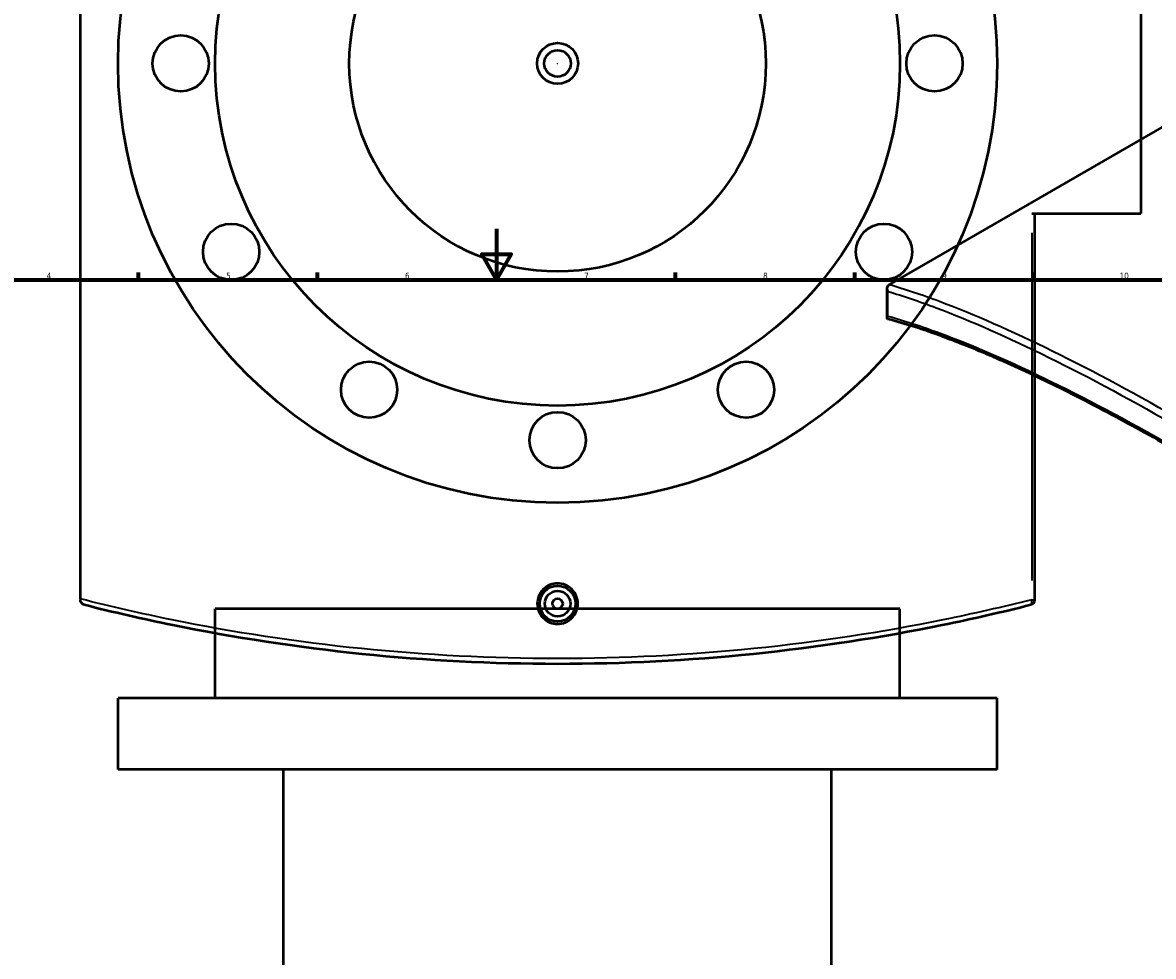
# Model space of a CAD drawing. Header units: millimetres. Extents: x -604 to 1138, y -275 to 894.
# Tile 8 of 11: x 235 to 678, y 309 to 675. Entities that reach past the tile are written whole.
import ezdxf

# ---------------------------------------------------------------- set-up
doc = ezdxf.new("R2010")
doc.units = ezdxf.units.MM
for name, color, linetype, lineweight in [('Border (ANSI)', 7, 'Continuous', 70), ('Dimension (ANSI)', 7, 'Continuous', 25), ('Visible (ANSI)', 7, 'Continuous', 50), ('Visible Narrow (ANSI)', 7, 'Continuous', 35)]:
    doc.layers.add(name, color=color, linetype=linetype, lineweight=lineweight)
doc.styles.add('Note Text (ANSI)', font='tahoma.ttf')
doc.dimstyles.new('Default - mm (ANSI)', dxfattribs={"dimtxt": 2.4, "dimasz": 2.5, "dimexe": 3.175, "dimexo": 1.6002, "dimgap": 0.8, "dimtad": 0, "dimtoh": 1, "dimdec": 0, "dimrnd": 1e-08, "dimzin": 4, "dimdsep": 46, "dimtxsty": 'Note Text (ANSI)', "dimcen": 0.09, "dimdle": 10, "dimclrd": 256, "dimclre": 256, "dimclrt": 5, "dimadec": 1, "dimazin": 1, "dimtfac": 1.27, "dimtofl": 0, "dimtmove": 0, "dimatfit": 3, "dimfxl": 1, "dimtolj": 1, "dimtzin": 4, "dimlwd": -1, "dimlwe": -1, "dimarcsym": 0})

# ---------------------------------------------------------------- blocks, each defined once
blk = doc.blocks.new('Borders Default Border')
at = {"layer": 'Border (ANSI)'}
for p, q in [((280.33, 574), (280.33, 576.8)), ((350.42, 574), (350.42, 576.8)), ((490.58, 574), (490.58, 576.8)), ((560.67, 574), (560.67, 576.8)), ((630.75, 574), (630.75, 576.8))]:
    blk.add_line(p, q, dxfattribs=at)
at = {"layer": 'Border (ANSI)', "flags": 128}
for points in [[(420.5, 594), (420.5, 574), (414.73, 584), (426.27, 584), (420.5, 574)], [(20, 20), (20, 574), (821, 574), (821, 20), (20, 20)]]:
    blk.add_lwpolyline(points, dxfattribs=at)
at = {"layer": 'Border (ANSI)', "color": 5, "true_color": 0x0000ff, "char_height": 2.4, "attachment_point": 7, "style": 'Note Text (ANSI)'}
for s, insert in [('4', (244.45, 574.4)), ('5', (314.67, 574.35)), ('6', (384.69, 574.35)), ('7', (454.8, 574.4)), ('8', (524.84, 574.35)), ('9', (594.92, 574.35)), ('10', (664.35, 574.35))]:
    blk.add_mtext(s, dxfattribs=dict(at, insert=insert))
blk = doc.blocks.new('*D7')
at = {"layer": 'Defpoints', "color": 0, "transparency": 16777216}
for p in [(414.97, 734.71), (473.83, 582.71)]:
    blk.add_point(p, dxfattribs=at)
at = {"layer": 'Dimension (ANSI)', "transparency": 16777216}
for p, q in [((429.98, 695.94), (415.87, 732.38)), ((426.78, 695.94), (429.98, 695.94))]:
    blk.add_line(p, q, dxfattribs=at)
blk.add_solid([(416.26, 732.53), (415.48, 732.23), (414.97, 734.71)], dxfattribs=at)
at = {"layer": 'Dimension (ANSI)', "color": 5, "transparency": 16777216, "insert": (418.29, 697.24), "char_height": 2.4, "attachment_point": 1, "style": 'Note Text (ANSI)'}
blk.add_mtext('\\A1;∅163', dxfattribs=at)
blk = doc.blocks.new('*D8')
at = {"layer": 'Defpoints', "color": 0, "transparency": 16777216}
for p in [(348.41, 801.43), (540.4, 515.99)]:
    blk.add_point(p, dxfattribs=at)
at = {"layer": 'Dimension (ANSI)', "transparency": 16777216}
for p, q in [((328, 827.1), (331.14, 827.1)), ((331.14, 827.1), (347.01, 803.51)), ((444.31, 658.71), (444.49, 658.71)), ((444.4, 658.62), (444.4, 658.8))]:
    blk.add_line(p, q, dxfattribs=at)
blk.add_solid([(347.36, 803.74), (346.67, 803.27), (348.41, 801.43)], dxfattribs=at)
at = {"layer": 'Dimension (ANSI)', "color": 5, "transparency": 16777216, "insert": (319.4, 828.39), "char_height": 2.4, "attachment_point": 1, "style": 'Note Text (ANSI)'}
blk.add_mtext('\\A1;∅344', dxfattribs=at)

msp = doc.modelspace()

# ---------------------------------------------------------------- linework, layer by layer
at = {"layer": 'Visible (ANSI)'}
for p, q in [((257.65, 449.07), (257.65, 868.35)), ((672.65, 717.46), (672.65, 599.96)), ((574.21, 572.07), (747.3, 672)), ((629.95, 599.96), (672.65, 599.96)), ((631.15, 448.77), (631.15, 599.96)), ((573.4, 558.97), (573.4, 570.61)), ((257.65, 449.07), (257.65, 448.77)), ((578.4, 445.23), (310.4, 445.23)), ((310.4, 410.23), (310.4, 445.23)), ((578.4, 410.23), (578.4, 445.23)), ((616.4, 410.23), (272.4, 410.23)), ((272.4, 382.23), (272.4, 410.23)), ((616.4, 382.23), (616.4, 410.23)), ((616.4, 382.23), (272.4, 382.23)), ((337.2, 197.7), (337.2, 382.23)), ((551.6, 197.7), (551.6, 382.23))]:
    msp.add_line(p, q, dxfattribs=at)
for centre, radius in [((444.4, 658.71), 172), ((444.4, 658.71), 134), ((444.4, 658.71), 81.5), ((296.9, 658.71), 11), ((591.9, 658.71), 11), ((444.4, 658.71), 8), ((444.4, 658.71), 5.2), ((316.66, 584.96), 11), ((572.14, 584.96), 11), ((370.65, 530.97), 11), ((518.15, 530.97), 11), ((444.4, 511.21), 11), ((444.4, 447.21), 7), ((444.4, 447.21), 5), ((444.4, 447.21), 2)]:
    msp.add_circle(centre, radius, dxfattribs=at)
msp.add_arc((629.15, 448.77), 2, 284.2261, 0, dxfattribs=at)
for points, knots in [([(573.69, 569.47), (573.68, 569.47), (573.68, 569.47), (573.58, 569.69), (573.5, 569.91), (573.41, 570.35), (573.39, 570.57), (573.43, 571.03), (573.49, 571.26), (573.7, 571.64), (573.83, 571.8), (573.99, 571.92)], [-0.2957879, -0.2957879, -0.2957879, -0.2957879, -0.295032, -0.295032, -0.2216348, -0.2216348, -0.1502228, -0.1502228, -0.069351, -0.069351, 0, 0, 0, 0]), ([(573.65, 558.65), (573.56, 558.67), (573.49, 558.72), (573.39, 558.88), (573.39, 559), (573.47, 559.29), (573.56, 559.46), (573.68, 559.65), (573.68, 559.65), (573.69, 559.65)], [-0.3417871, -0.3417871, -0.3417871, -0.3417871, -0.2553459, -0.2553459, -0.1337588, -0.1337588, 0, 0, 0.001153, 0.001153, 0.001153, 0.001153]), ([(835.47, 407.8), (830.4, 411.64), (825.31, 415.43), (815.15, 422.93), (810.06, 426.63), (799.91, 433.93), (794.84, 437.53), (784.72, 444.63), (779.68, 448.12), (769.63, 455), (764.62, 458.38), (754.66, 465.01), (749.71, 468.27), (739.87, 474.66), (734.98, 477.79), (725.29, 483.91), (720.49, 486.9), (710.98, 492.74), (706.27, 495.59), (696.96, 501.13), (692.35, 503.83), (683.27, 509.06), (678.78, 511.6), (669.95, 516.51), (665.59, 518.88), (657.02, 523.46), (652.81, 525.66), (644.53, 529.89), (640.46, 531.92), (632.49, 535.79), (628.58, 537.64), (620.92, 541.15), (617.17, 542.81), (609.84, 545.95), (606.26, 547.43), (600.15, 549.84), (597.57, 550.83), (591.26, 553.15), (587.59, 554.42), (580.45, 556.72), (577, 557.74), (573.65, 558.65)], [4.979043, 4.979043, 4.979043, 4.979043, 6.913485, 6.913485, 8.847926, 8.847926, 10.782368, 10.782368, 12.716809, 12.716809, 14.651251, 14.651251, 16.585692, 16.585692, 18.520134, 18.520134, 20.454575, 20.454575, 22.389017, 22.389017, 24.323458, 24.323458, 26.2579, 26.2579, 28.192341, 28.192341, 30.126783, 30.126783, 32.061224, 32.061224, 33.995666, 33.995666, 35.930107, 35.930107, 37.864548, 37.864548, 39.31538, 39.31538, 41.491626, 41.491626, 43.667873, 43.667873, 43.667873, 43.667873]), ([(452.33, 447.21), (452.33, 446.22), (452.13, 445.16), (451.32, 443.2), (450.71, 442.31), (449.3, 440.9), (448.41, 440.29), (446.46, 439.48), (445.4, 439.29), (443.41, 439.29), (442.34, 439.48), (440.39, 440.29), (439.5, 440.9), (438.09, 442.31), (437.48, 443.2), (436.67, 445.16), (436.47, 446.22), (436.47, 448.21), (436.67, 449.27), (437.48, 451.22), (438.09, 452.12), (439.5, 453.52), (440.39, 454.13), (442.34, 454.94), (443.41, 455.14), (445.4, 455.14), (446.46, 454.94), (448.41, 454.13), (449.3, 453.52), (450.71, 452.12), (451.32, 451.22), (452.13, 449.27), (452.33, 448.21), (452.33, 447.21)], [0, 0, 0, 0, 0.298757, 0.298757, 0.597514, 0.597514, 0.89622, 0.89622, 1.194926, 1.194926, 1.493633, 1.493633, 1.792339, 1.792339, 2.091096, 2.091096, 2.389853, 2.389853, 2.68861, 2.68861, 2.987367, 2.987367, 3.286073, 3.286073, 3.584779, 3.584779, 3.883485, 3.883485, 4.182192, 4.182192, 4.480949, 4.480949, 4.779706, 4.779706, 4.779706, 4.779706]), ([(259.16, 446.83), (259.16, 446.83), (259.16, 446.83), (258.95, 446.88), (258.76, 446.96), (258.42, 447.18), (258.26, 447.32), (257.97, 447.66), (257.84, 447.87), (257.69, 448.32), (257.65, 448.54), (257.65, 448.77)], [-0.2957879, -0.2957879, -0.2957879, -0.2957879, -0.295032, -0.295032, -0.2216348, -0.2216348, -0.1502228, -0.1502228, -0.069351, -0.069351, 0, 0, 0, 0]), ([(259.16, 446.83), (270.5, 443.96), (282.08, 441.3), (317.75, 434.03), (342.5, 430.2), (392.97, 425.04), (418.69, 423.71), (444.4, 423.71), (470.11, 423.71), (495.83, 425.04), (546.3, 430.2), (571.05, 434.03), (606.72, 441.3), (618.31, 443.96), (629.64, 446.83)], [1.307163, 1.307163, 1.307163, 1.307163, 5.104776, 5.104776, 12.798392, 12.798392, 20.492013, 20.492013, 20.492013, 28.185633, 28.185633, 35.879249, 35.879249, 39.676724, 39.676724, 39.676724, 39.676724])]:
    msp.add_open_spline(points, degree=3, knots=knots, dxfattribs=at)
msp.add_open_spline([(574.21, 572.07), (574.13, 572.02), (574.06, 571.98), (573.99, 571.92)], degree=3, dxfattribs=at)
at = {"layer": 'Visible Narrow (ANSI)'}
for p, q in [((629.95, 592.4), (629.95, 456.33)), ((573.69, 559.65), (573.69, 569.47)), ((630.05, 448.77), (631.15, 448.77))]:
    msp.add_line(p, q, dxfattribs=at)
msp.add_ellipse((629.15, 448.77), major_axis=(0.49, -1.94), ratio=0.388664, start_param=0.073629, end_param=1.398949, dxfattribs=at)
for points, knots in [([(837.24, 420.38), (827.19, 427.88), (817.11, 435.22), (786.72, 456.85), (766.49, 470.56), (727.1, 496.01), (707.95, 507.74), (689.74, 518.25), (671.53, 528.77), (654.25, 538.07), (622.14, 553.9), (607.31, 560.43), (586.94, 568.06), (580.4, 570.26), (574.21, 572.07)], [-39.676724, -39.676724, -39.676724, -39.676724, -35.879249, -35.879249, -28.185633, -28.185633, -20.492013, -20.492013, -20.492013, -12.798392, -12.798392, -5.104776, -5.104776, -1.173047, -1.173047, -1.173047, -1.173047]), ([(573.69, 569.47), (579.67, 567.68), (585.98, 565.54), (606.07, 557.96), (620.86, 551.42), (652.9, 535.59), (670.14, 526.3), (688.33, 515.81), (706.51, 505.31), (725.63, 493.6), (764.97, 468.22), (785.18, 454.55), (815.54, 433), (825.61, 425.69), (835.66, 418.22)], [1.307163, 1.307163, 1.307163, 1.307163, 5.104776, 5.104776, 12.798392, 12.798392, 20.492013, 20.492013, 20.492013, 28.185633, 28.185633, 35.879249, 35.879249, 39.676724, 39.676724, 39.676724, 39.676724]), ([(835.66, 408.4), (824.87, 416.54), (814.05, 424.5), (783.36, 446.48), (763.55, 459.97), (724.96, 484.99), (706.19, 496.51), (688.33, 506.82), (670.46, 517.14), (653.5, 526.25), (621.96, 541.72), (607.38, 548.08), (586.92, 555.63), (580.11, 557.86), (573.69, 559.65)], [4.979043, 4.979043, 4.979043, 4.979043, 9.073266, 9.073266, 16.632437, 16.632437, 24.191613, 24.191613, 24.191613, 31.75079, 31.75079, 39.309961, 39.309961, 43.404307, 43.404307, 43.404307, 43.404307]), ([(629.95, 448.77), (618.59, 445.9), (606.99, 443.25), (571.26, 436), (546.47, 432.18), (495.91, 427.04), (470.16, 425.71), (444.4, 425.71), (418.64, 425.71), (392.89, 427.04), (342.33, 432.18), (317.54, 436), (281.39, 443.34), (269.39, 446.09), (257.65, 449.07)], [-39.676724, -39.676724, -39.676724, -39.676724, -35.879249, -35.879249, -28.185633, -28.185633, -20.492013, -20.492013, -20.492013, -12.798392, -12.798392, -5.104776, -5.104776, -1.173047, -1.173047, -1.173047, -1.173047])]:
    msp.add_open_spline(points, degree=3, knots=knots, dxfattribs=at)

# ---------------------------------------------------------------- block references
msp.add_blockref('Borders Default Border', (0, 0))

# ---------------------------------------------------------------- dimensions: what is measured, and where the dimension line sits
at = {"layer": 'Dimension (ANSI)'}
for p1, p2, picture, middle in [((540.4, 515.99), (348.41, 801.43), '*D8', (323.3, 827.1)), ((473.83, 582.71), (414.97, 734.71), '*D7', (422.14, 695.94))]:
    dim = msp.add_diameter_dim_2p(p1=p1, p2=p2, dimstyle='Default - mm (ANSI)', override={"dimgap": 0.8, "dimtih": 1, "dimdec": 0, "dimlfac": 1, "dimtol": 0, "dimlim": 0, "dimtp": 0, "dimtm": 0, "dimtdec": 2}, dxfattribs=at)
    dim.commit()
    dim.dimension.update_dxf_attribs({"geometry": picture, "text_midpoint": middle, "dimtype": 163})

doc.saveas('drawing.dxf')
